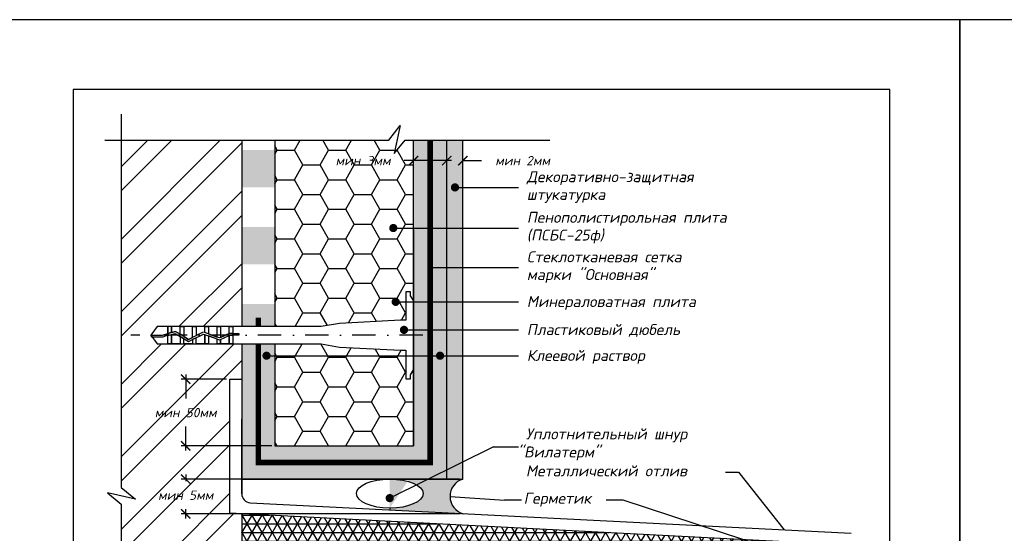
# Model space of a CAD drawing. Header units: inches. Extents: x 47 to 4151, y -1120 to 1902.
# Tile 7 of 93: x 481 to 692, y -239 to -129. Entities that reach past the tile are written whole.
import ezdxf

# ---------------------------------------------------------------- set-up
doc = ezdxf.new("R2010")
doc.units = ezdxf.units.IN
doc.header["$LTSCALE"] = 10
doc.header["$MEASUREMENT"] = 0
doc.linetypes.add('DASHDOT', pattern=[1, 0.5, -0.25, 0, -0.25])
doc.linetypes.add('HIDDEN', pattern=[0.375, 0.25, -0.125])
doc.layers.add('dim', color=160, linetype='Continuous', lineweight=15)
doc.layers.add('Layer1', color=108, linetype='Continuous', lineweight=30)
for name, color, linetype in [('DUBEL', 142, 'Continuous'), ('hatch', 240, 'Continuous'), ('ndp', 242, 'Continuous'), ('ramka', 248, 'Continuous')]:
    doc.layers.add(name, color=color, linetype=linetype)
doc.layers.add('list', color=5, linetype='Continuous', plot=False)
doc.styles.add('style2', font='romans.shx', dxfattribs={"oblique": 12})
doc.dimstyles.new('1', dxfattribs={"dimtxt": 2, "dimasz": 2, "dimexe": 1, "dimexo": 0.7, "dimgap": 2, "dimtad": 0, "dimtih": 1, "dimtoh": 1, "dimdec": 4, "dimzin": 0, "dimdsep": 46, "dimtxsty": 'style2', "dimblk": 'ARCHTICK', "dimcen": 1.5, "dimdle": 1, "dimadec": 0, "dimazin": 0, "dimtfac": 1, "dimtdec": 4, "dimtofl": 0, "dimtmove": 0, "dimatfit": 2, "dimldrblk": 'DOTSMALL', "dimfxl": 1, "dimtolj": 1, "dimtzin": 0, "dimarcsym": 0})

# ---------------------------------------------------------------- blocks, each defined once
blk = doc.blocks.new('_ArchTick')
at = {"layer": 'DUBEL', "color": 0, "const_width": 0.15}
blk.add_lwpolyline([(-0.5, -0.5), (0.5, 0.5)], dxfattribs=at)
blk = doc.blocks.new('*D139')
at = {"layer": 'Defpoints', "color": 0}
for p in [(575.8110356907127, -159.0530771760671), (572.3555807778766, -160.8051728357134), (575.8110356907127, -160.9219795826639)]:
    blk.add_point(p, dxfattribs=at)
at = {"layer": 'dim', "color": 0, "lineweight": -2}
for p, q in [((572.3555807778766, -160.1051728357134), (572.3555807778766, -158.0530771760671)), ((575.8110356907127, -160.2219795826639), (575.8110356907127, -158.0530771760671)), ((572.3555807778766, -159.0530771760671), (570.3555807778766, -159.0530771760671)), ((575.8110356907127, -159.0530771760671), (579.8110356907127, -159.0530771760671))]:
    blk.add_line(p, q, dxfattribs=at)
at = {"layer": 'dim', "color": 0, "lineweight": -2, "xscale": 2, "yscale": 2, "zscale": 2}
blk.add_blockref('_ArchTick', (572.3555807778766, -159.0530771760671), dxfattribs=at)
at = {"layer": 'dim', "color": 0, "lineweight": -2, "xscale": 2, "yscale": 2, "zscale": 2, "rotation": 180}
blk.add_blockref('_ArchTick', (575.8110356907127, -159.0530771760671), dxfattribs=at)
at = {"layer": 'dim', "color": 0, "insert": (588.6306563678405, -159.0530771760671), "char_height": 2, "attachment_point": 5, "style": 'style2'}
blk.add_mtext('\\A1;{\\fRomanS|b0|i0|c204|p2;мин 2мм}', dxfattribs=at)
blk = doc.blocks.new('_DotSmall')
at = {"layer": 'DUBEL', "color": 0, "const_width": 0.5}
blk.add_lwpolyline([(-0.0625, 0, 1), (0.0625, 0, 1)], format="xyb", close=True, dxfattribs=at)
blk = doc.blocks.new('*D140')
at = {"layer": 'Defpoints', "color": 0}
for p in [(565.2569799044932, -159.0530771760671), (565.2569799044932, -160.2217751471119), (572.3555807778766, -160.8051728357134)]:
    blk.add_point(p, dxfattribs=at)
at = {"layer": 'dim', "color": 0, "lineweight": -2}
for p, q in [((565.2569799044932, -159.5217751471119), (565.2569799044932, -158.0530771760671)), ((572.3555807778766, -160.1051728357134), (572.3555807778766, -158.0530771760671)), ((565.2569799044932, -159.0530771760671), (563.2569799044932, -159.0530771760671)), ((573.3555807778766, -159.0530771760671), (565.2569799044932, -159.0530771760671))]:
    blk.add_line(p, q, dxfattribs=at)
at = {"layer": 'dim', "color": 0, "lineweight": -2, "xscale": 2, "yscale": 2, "zscale": 2, "rotation": 180}
blk.add_blockref('_ArchTick', (565.2569799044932, -159.0530771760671), dxfattribs=at)
at = {"layer": 'dim', "color": 0, "lineweight": -2, "xscale": 2, "yscale": 2, "zscale": 2}
blk.add_blockref('_ArchTick', (572.3555807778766, -159.0530771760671), dxfattribs=at)
at = {"layer": 'dim', "color": 0, "insert": (554.4373592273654, -159.0530771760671), "char_height": 2, "attachment_point": 5, "style": 'style2'}
blk.add_mtext('\\A1;{\\fRomanS|b0|i0|c204|p2;мин 3мм}', dxfattribs=at)
blk = doc.blocks.new('*D154')
at = {"layer": 'Defpoints', "color": 0}
for p in [(525.8862996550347, -205.9392512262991), (516.4203222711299, -220.2491015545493), (535.5445629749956, -220.2491015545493)]:
    blk.add_point(p, dxfattribs=at)
at = {"layer": 'dim', "color": 0, "lineweight": -2}
for p, q in [((525.1862996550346, -205.9392512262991), (515.4203222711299, -205.9392512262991)), ((516.4203222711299, -204.9392512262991), (516.4203222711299, -210.0849779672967)), ((516.4203222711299, -221.2491015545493), (516.4203222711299, -216.1033748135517)), ((534.8445629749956, -220.2491015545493), (515.4203222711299, -220.2491015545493))]:
    blk.add_line(p, q, dxfattribs=at)
at = {"layer": 'dim', "color": 0, "lineweight": -2, "xscale": 2, "yscale": 2, "zscale": 2}
for p, rotation in [((516.4203222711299, -205.9392512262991), 90), ((516.4203222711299, -220.2491015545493), 270)]:
    blk.add_blockref('_ArchTick', p, dxfattribs=dict(at, rotation=rotation))
at = {"layer": 'dim', "color": 0, "insert": (516.4203222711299, -213.0941763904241), "char_height": 2, "attachment_point": 5, "style": 'style2'}
blk.add_mtext('\\A1;{\\fRomanS|b0|i0|c204|p2;мин 50мм}', dxfattribs=at)
blk = doc.blocks.new('*D155')
at = {"layer": 'Defpoints', "color": 0}
for p in [(575.8110356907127, -227.347702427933), (516.4203222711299, -234.7898405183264), (575.9485777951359, -234.7898405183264)]:
    blk.add_point(p, dxfattribs=at)
at = {"layer": 'dim', "color": 0, "lineweight": -2}
for p, q in [((575.1110356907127, -227.347702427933), (515.4203222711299, -227.347702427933)), ((516.4203222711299, -226.347702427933), (516.4203222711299, -227.8006024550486)), ((516.4203222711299, -235.7898405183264), (516.4203222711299, -233.8189993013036)), ((575.2485777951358, -234.7898405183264), (515.4203222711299, -234.7898405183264))]:
    blk.add_line(p, q, dxfattribs=at)
at = {"layer": 'dim', "color": 0, "lineweight": -2, "xscale": 2, "yscale": 2, "zscale": 2}
for p, rotation in [((516.4203222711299, -227.347702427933), 90), ((516.4203222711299, -234.7898405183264), 270)]:
    blk.add_blockref('_ArchTick', p, dxfattribs=dict(at, rotation=rotation))
at = {"layer": 'dim', "color": 0, "insert": (516.4203222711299, -230.809800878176), "char_height": 2, "attachment_point": 5, "style": 'style2'}
blk.add_mtext('\\A1;{\\fRomanS|b0|i0|c204|p2;мин }5{\\fRomanS|b0|i0|c204|p2;мм}', dxfattribs=at)

msp = doc.modelspace()

# ---------------------------------------------------------------- hatches: boundary and pattern name
at = {"layer": 'hatch'}
h = msp.add_hatch(dxfattribs=at)
h.set_pattern_fill('HONEY', color=256, scale=29.32749405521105, style=0)
h.set_pattern_definition([(0, (-497.7444391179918, 192.4329305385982), (5.498905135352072, 3.174794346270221), [3.665936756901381, -7.331873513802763]), (120, (-497.7444391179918, 192.4329305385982), (-5.498905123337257, 3.174794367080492), [3.665936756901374, -7.331873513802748]), (59.99999999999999, (-497.7444391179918, 192.4329305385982), (1.201481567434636e-08, 6.349588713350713), [-7.331873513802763, 3.665936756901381])])
h.paths.add_polyline_path([(565.2569799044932, -173.8816338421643), (565.2569799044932, -154.6687945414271), (563.4433727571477, -154.6687945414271), (561.0713913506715, -157.5551331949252), (562.3835526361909, -151.554120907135), (559.9288202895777, -154.6687945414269), (535.5445629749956, -154.6687945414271), (535.5445629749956, -162.7518252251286), (535.5445629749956, -179.5562287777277), (535.5445629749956, -194.6488505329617), (545.4511585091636, -194.6488505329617), (549.4138066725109, -193.9732941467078), (562.470313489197, -193.2919489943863), (563.6064066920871, -193.2919489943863), (563.6064066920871, -187.1832840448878), (564.6272701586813, -187.1832840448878), (564.6272701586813, -188.024913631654), (565.2569799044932, -189.0670838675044)])
h.paths.add_polyline_path([(565.2569799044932, -203.9563137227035), (564.6272701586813, -204.9984839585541), (564.6272701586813, -205.8401135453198), (563.6064066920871, -205.8401135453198), (563.6064066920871, -199.7314485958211), (562.4703134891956, -199.7314485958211), (549.4138066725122, -199.0501034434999), (545.4511585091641, -198.374547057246), (535.5445629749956, -198.374547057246), (535.5445629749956, -212.7691814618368), (535.5445629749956, -220.2491015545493), (565.2569799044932, -220.2491015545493)])
h.paths.add_polyline_path([(548.1177385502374, -157.5438787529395), (562.7569799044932, -157.5438787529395), (562.7569799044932, -160.5622755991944), (548.1177385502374, -160.5622755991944)], flags=24)
h = msp.add_hatch(dxfattribs=at)
h.set_pattern_fill('ANSI32', color=256, scale=29.32749405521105, style=0)
h.set_pattern_definition([(45, (-497.7444391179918, 192.4329305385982), (-7.77662622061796, 7.776626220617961), []), (45, (-492.5600216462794, 192.4329305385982), (-7.77662622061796, 7.776626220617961), [])])
h.paths.add_polyline_path([(528.4459621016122, -303.7011914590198), (522.1970123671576, -303.7011914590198), (521.4177893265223, -303.7011914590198), (518.7905637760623, -303.7011914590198), (514.3153357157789, -303.7011914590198), (511.6881101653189, -303.7011914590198), (508.281661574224, -303.7011914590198), (505.9549108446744, -303.7011914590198), (504.6122042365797, -301.8383431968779), (502.5728388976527, -301.8383431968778), (502.5728388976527, -344.7444599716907), (528.4459621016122, -344.7444599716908)])
h.paths.add_polyline_path([(519.5697868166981, -299.9754949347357), (522.1970123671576, -299.9754949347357), (528.4459621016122, -299.9754949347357), (528.4459621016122, -269.4019749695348), (522.7040196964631, -269.4019749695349), (521.9247966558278, -269.4019749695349), (519.2975711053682, -269.4019749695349), (514.8223430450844, -269.4019749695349), (512.1951174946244, -269.4019749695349), (508.7886689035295, -269.4019749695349), (506.4619181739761, -269.4019749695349), (505.1192115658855, -267.5391267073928), (506.4619181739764, -265.6762784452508), (508.7886689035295, -265.6762784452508), (512.1951174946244, -265.6762784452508), (514.8223430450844, -265.6762784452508), (517.449568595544, -265.6762784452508), (520.0767941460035, -265.6762784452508), (522.7040196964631, -265.6762784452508), (528.4459621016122, -265.6762784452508), (528.4459621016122, -234.755803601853), (525.8862996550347, -234.6238367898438), (525.8862996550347, -205.9392512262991), (528.4459621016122, -205.9392512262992), (528.4459621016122, -198.3745470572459), (525.7603109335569, -198.374547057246), (523.1330853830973, -198.374547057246), (518.6578573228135, -198.374547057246), (516.0306317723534, -198.374547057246), (512.6241831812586, -198.374547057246), (510.297432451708, -198.374547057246), (508.9547258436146, -196.5116987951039), (510.2974324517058, -194.6488505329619), (512.6241831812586, -194.6488505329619), (516.0306317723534, -194.6488505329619), (518.6578573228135, -194.6488505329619), (521.285082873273, -194.6488505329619), (523.9123084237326, -194.6488505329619), (528.4459621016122, -194.648850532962), (528.4459621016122, -154.6687945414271), (502.5728388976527, -154.6687945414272), (502.5728388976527, -229.1930624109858), (505.6875125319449, -231.6477947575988), (502.5728388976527, -230.96675063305), (502.5728388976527, -301.8383431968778), (504.6122042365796, -301.8383431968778), (505.9549108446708, -299.9754949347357), (508.281661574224, -299.9754949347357), (511.6881101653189, -299.9754949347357), (514.3153357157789, -299.9754949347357), (516.942561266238, -299.9754949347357)])
h.paths.add_polyline_path([(508.9718598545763, -252.169296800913), (525.5375138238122, -252.169296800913), (525.5375138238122, -255.187693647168), (508.9718598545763, -255.187693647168)], flags=24)
h.paths.add_polyline_path([(508.137495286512, -211.5849779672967), (524.7031492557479, -211.5849779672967), (524.7031492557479, -214.6033748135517), (508.137495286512, -214.6033748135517)], flags=24)
h.paths.add_polyline_path([(509.0436540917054, -229.3006024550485), (523.7969904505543, -229.3006024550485), (523.7969904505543, -232.3189993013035), (509.0436540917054, -232.3189993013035)], flags=24)
h = msp.add_hatch(dxfattribs=at)
h.set_pattern_fill('DOTS', color=256, scale=7, style=0)
h.set_pattern_definition([(0, (-497.7444391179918, 192.4329305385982), (0.21875, 0.4375), [0, -0.4375])])
h.paths.add_polyline_path([(572.3555807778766, -154.6687945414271), (568.8062803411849, -154.6687945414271), (568.8062803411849, -223.798401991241), (531.9952625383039, -223.798401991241), (531.9952625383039, -212.7691814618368), (528.4459621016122, -212.7691814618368), (528.4459621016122, -227.3477024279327), (572.3555807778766, -227.3477024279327)])
h.paths.add_polyline_path([(568.8062803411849, -154.6687945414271), (565.2569799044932, -154.6687945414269), (565.2569799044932, -193.0944731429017), (565.2569799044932, -220.2491015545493), (535.5445629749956, -220.2491015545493), (535.5445629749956, -212.7691814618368), (531.9952625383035, -212.7691814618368), (531.9952625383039, -223.7984019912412), (568.8062803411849, -223.7984019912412)])
h.paths.add_polyline_path([(535.5445629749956, -198.374547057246), (531.9952625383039, -198.3745470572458), (531.9952625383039, -212.7691814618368), (535.5445629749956, -212.7691814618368)], flags=17)
h.paths.add_polyline_path([(531.9952625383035, -198.374547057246), (528.4459621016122, -198.3745470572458), (528.4459621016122, -212.7691814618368), (531.9952625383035, -212.7691814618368)], flags=17)
h.paths.add_polyline_path([(535.5445629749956, -189.7781811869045), (528.4459621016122, -189.7781811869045), (528.4459621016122, -194.6488505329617), (535.5445629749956, -194.6488505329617)], flags=17)
h.paths.add_polyline_path([(535.5445629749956, -173.2764258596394), (528.4459621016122, -173.2764258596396), (528.4459621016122, -181.2772778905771), (535.5445629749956, -181.2772778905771)], flags=17)
h.paths.add_polyline_path([(535.5445629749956, -156.7746705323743), (528.4459621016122, -156.7746705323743), (528.4459621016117, -164.7755225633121), (535.5445629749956, -164.7755225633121)])
h = msp.add_hatch(dxfattribs=at)
h.set_pattern_fill('AR-CONC', color=256, scale=0.5, style=0)
h.set_pattern_definition([(49.99999999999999, (-497.7444391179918, 192.4329305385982), (3.586300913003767, -0.3137606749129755), [0.375, -4.125]), (355, (-497.7444391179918, 192.4329305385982), (-0.693756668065, 3.760960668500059), [0.3, -3.3]), (100.4514, (-497.4455807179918, 192.4067838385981), (2.892546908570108, 3.447197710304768), [0.3187009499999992, -3.505710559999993]), (46.18420000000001, (-497.7444391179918, 193.4329305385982), (5.336205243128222, -0.8275950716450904), [0.5625, -6.1875]), (96.6356, (-497.2997553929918, 193.3639640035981), (4.673313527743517, 4.870589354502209), [0.4780514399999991, -5.258564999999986]), (351.1842, (-497.7444391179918, 193.4329305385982), (4.673309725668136, 4.870593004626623), [0.45, -4.95]), (21, (-497.2444391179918, 193.1829305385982), (2.984535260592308, -2.013094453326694), [0.375, -4.125]), (326.0000000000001, (-497.2444391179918, 193.1829305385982), (1.216576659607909, 3.625750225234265), [0.3, -3.3]), (71.4514, (-496.9957279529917, 193.015172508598), (4.20111314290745, 1.612652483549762), [0.31870095, -3.50571056]), (37.50000000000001, (-497.7444391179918, 192.4329305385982), (0.06079927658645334, 1.664469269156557), [0, -3.26, 0, -3.35, 0, -3.3125]), (7.499999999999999, (-497.7444391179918, 192.4329305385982), (1.315347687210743, 1.972058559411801), [0, -1.91, 0, -3.185, 0, -1.2625]), (327.5, (-498.8594391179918, 192.4329305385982), (2.669112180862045, -0.112774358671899), [0, -1.25, 0, -3.9, 0, -5.175]), (317.5, (-499.3594391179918, 192.4329305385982), (2.915930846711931, 0.5005249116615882), [0, -1.625, 0, -2.59, 0, -3.675])])
h.paths.add_polyline_path([(575.8110356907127, -183.7875005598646), (575.8110356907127, -154.6687945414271), (572.3555807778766, -154.6687945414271), (572.3555807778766, -227.3477024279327), (575.8110356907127, -227.3477024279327)])
h.paths.add_polyline_path([(647.4653169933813, -241.3795233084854), (644.0098620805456, -241.3795233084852), (644.0098620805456, -276.6990030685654), (629.5811908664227, -276.6990030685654), (629.5811908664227, -280.9181161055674, -0.4142135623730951), (614.3994602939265, -296.0998466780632), (605.6852310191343, -296.0998466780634), (605.6852310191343, -307.8627182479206, -0.4142135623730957), (584.118452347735, -329.4294969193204), (572.3555807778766, -329.4294969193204), (572.3555807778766, -344.7444599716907), (575.8110356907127, -344.7444599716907), (575.8110356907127, -332.884951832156), (584.118452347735, -332.884951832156, 0.4142135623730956), (609.1406859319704, -307.8627182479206), (609.14068593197, -299.5553015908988), (614.399460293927, -299.5553015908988, 0.4142135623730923), (633.0366457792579, -280.9181161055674), (633.0366457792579, -280.154457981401), (647.4653169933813, -280.154457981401)])
h = msp.add_hatch(color=256, dxfattribs=at)
edge = h.paths.add_edge_path()
edge.add_line((575.8110356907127, -227.347702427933), (572.3555807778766, -227.347702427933))
edge.add_line((572.3555807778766, -227.347702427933), (564.3216609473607, -227.347702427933))
edge.add_ellipse((560.1390837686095, -230.4688379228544), major_axis=(-7.140105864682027, 0), ratio=0.4371273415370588, start_angle=90, end_angle=270, ccw=False)
edge.add_line((560.1390837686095, -233.5899734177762), (560.1390837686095, -233.9901520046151))
edge.add_line((560.1390837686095, -233.9901520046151), (575.9485777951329, -234.7898405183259))
edge.add_arc((576.9310035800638, -231.0493437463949), 3.867360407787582, 106.83370543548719, 255.2838809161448, ccw=False)
h.paths.add_polyline_path([(654.8962986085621, -243.3072860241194), (657.3483907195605, -241.4015402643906), (647.9339422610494, -240.916165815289), (647.4653169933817, -241.3795233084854), (647.4653169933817, -253.6457914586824, -0.3035028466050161), (653.3202164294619, -248.1949325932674, -0.3083413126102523)])
h = msp.add_hatch(dxfattribs=at)
h.set_pattern_fill('NET3', color=256, scale=15, style=0)
h.set_pattern_definition([(0, (-497.7444391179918, 192.4329305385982), (0, 1.875), []), (59.99999999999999, (-497.7444391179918, 192.4329305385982), (-1.623797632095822, 0.9375000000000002), []), (120, (-497.7444391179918, 192.4329305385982), (-1.623797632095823, -0.9374999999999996), [])])
h.paths.add_polyline_path([(528.4459621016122, -234.7558036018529), (528.4459621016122, -241.3795233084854), (644.0098620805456, -241.3795233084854), (647.4653169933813, -241.3795233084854), (647.9339422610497, -240.9161658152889)])

# ---------------------------------------------------------------- linework, layer by layer
at = {"layer": 'DUBEL', "linetype": 'DASHDOT'}
msp.add_line((567.2097774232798, -196.5116987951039), (504.6421778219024, -196.5116987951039), dxfattribs=at)
at = {"layer": 'DUBEL', "linetype": 'HIDDEN', "const_width": 1.173099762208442}
for points in [[(531.9952625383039, -198.374547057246), (531.9952625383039, -223.7984019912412), (568.8062803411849, -223.7984019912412), (568.8062803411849, -154.6687945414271)], [(531.9952625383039, -192.7581732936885), (531.9952625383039, -194.6488505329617)]]:
    msp.add_lwpolyline(points, dxfattribs=at)
at = {"layer": 'DUBEL'}
msp.add_lwpolyline([(562.470313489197, -199.7314485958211), (563.6064066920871, -199.7314485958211), (563.6064066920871, -205.8401135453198), (564.6272701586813, -205.8401135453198), (564.6272701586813, -204.9984839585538), (565.2569799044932, -203.956313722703), (565.2569799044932, -189.0670838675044), (564.6272701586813, -188.0249136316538), (564.6272701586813, -187.1832840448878), (563.6064066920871, -187.1832840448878), (563.6064066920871, -193.2919489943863), (562.470313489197, -193.2919489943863), (549.4138066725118, -193.9732941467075), (545.4511585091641, -194.6488505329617), (526.5395339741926, -194.6488505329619), (526.5395339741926, -196.0968185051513), (527.8299356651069, -196.0968185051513), (527.8299356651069, -196.4922492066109), (526.5395339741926, -196.4922492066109), (526.5395339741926, -196.0968185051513), (526.5395339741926, -198.374547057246), (525.7603109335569, -198.374547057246), (525.7603109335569, -196.5713985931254), (525.936906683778, -196.4922492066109), (526.5395339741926, -196.5116987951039), (526.5395339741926, -196.0968185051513), (525.8523440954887, -196.0968185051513), (525.7603109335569, -196.1380673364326), (525.7603109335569, -194.6488505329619), (526.5395339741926, -194.6488505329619), (523.9123084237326, -194.6488505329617), (523.9123084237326, -196.966333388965), (525.7603109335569, -196.1380673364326), (523.6487632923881, -197.0844530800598), (523.1330853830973, -196.8953892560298), (523.1330853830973, -194.6488505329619), (523.9123084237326, -194.6488505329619), (521.285082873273, -194.6488505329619), (521.285082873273, -196.2178531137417), (523.1330853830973, -196.8953892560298), (520.5058598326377, -195.9321653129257), (520.5058598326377, -194.6488505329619), (521.285082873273, -194.6488505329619), (518.6578573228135, -194.6488505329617), (518.6578573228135, -196.5116987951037), (520.1811672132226, -195.8131227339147), (517.8786342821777, -196.9792804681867), (517.8786342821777, -194.6488505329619), (518.6578573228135, -194.6488505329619), (516.0306317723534, -194.6488505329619), (516.0306317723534, -196.5116987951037), (516.0306317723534, -196.7836225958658), (517.0354762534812, -197.4063124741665), (517.8786342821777, -196.9792804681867), (517.0354762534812, -197.4063124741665), (515.2514087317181, -196.3007475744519), (515.2514087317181, -194.6488505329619), (516.0306317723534, -194.6488505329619), (513.4034062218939, -194.6488505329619), (513.4034062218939, -195.9359273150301), (514.2560648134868, -195.6839450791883), (515.2514087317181, -196.3007475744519), (514.2560648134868, -195.6839450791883), (513.4034062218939, -195.9359273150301), (513.4034062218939, -194.6488505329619), (512.6241831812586, -194.6488505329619), (512.6241831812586, -196.1662074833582), (513.4034062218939, -195.9359273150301), (512.6241831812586, -196.1662074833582), (512.6241831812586, -194.6488505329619), (510.2974324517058, -194.6488505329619), (508.9547258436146, -196.5116987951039), (511.455108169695, -196.5116987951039), (512.6241831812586, -196.1662074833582), (512.6241831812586, -196.5116987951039), (511.5123151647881, -196.9071294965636), (509.2397449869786, -196.9071294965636), (508.9547258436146, -196.5116987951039), (510.2974324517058, -198.374547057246), (512.6241831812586, -198.374547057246), (512.6241831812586, -196.5785443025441), (513.4034062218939, -196.3482641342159), (513.4034062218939, -198.374547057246), (513.4034062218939, -196.5116987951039), (513.4034062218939, -196.3482641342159), (514.1983034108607, -196.1133518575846), (515.2514087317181, -196.7659483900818), (515.2514087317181, -198.374547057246), (512.6241831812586, -198.374547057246), (516.0306317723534, -198.374547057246), (516.0306317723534, -197.248823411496), (515.2514087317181, -196.7659483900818), (517.0159884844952, -197.8594369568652), (517.8786342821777, -197.4225350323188), (517.8786342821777, -198.374547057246), (516.0306317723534, -198.374547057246), (518.6578573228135, -198.374547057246), (518.6578573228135, -197.027884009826), (517.8786342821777, -197.4225350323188), (520.2064620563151, -196.2435662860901), (521.285082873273, -196.6390227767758), (521.285082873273, -198.374547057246), (518.6578573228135, -198.374547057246), (520.5058598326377, -198.374547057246), (520.5058598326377, -196.5116987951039), (520.5058598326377, -196.3533349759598), (520.5058598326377, -198.374547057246), (523.1330853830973, -198.374547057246), (523.1330853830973, -197.3165589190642), (521.285082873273, -196.6390227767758), (523.6636886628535, -197.5110948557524), (523.9123084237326, -197.3996646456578), (523.9123084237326, -198.374547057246), (523.9123084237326, -197.3996646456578), (525.7603109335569, -196.5713985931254), (525.7603109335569, -198.374547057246), (523.1330853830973, -198.374547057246), (526.5395339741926, -198.374547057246), (545.4511585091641, -198.374547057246), (549.4138066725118, -199.0501034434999), (562.470313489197, -199.7314485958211)], close=True, dxfattribs=at)
at = {"layer": 'hatch'}
for points in [[(502.5728388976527, -149.1183749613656), (502.5728388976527, -229.1930624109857), (505.6875125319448, -231.6477947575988), (499.6865002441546, -230.3356334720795), (502.5728388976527, -232.7076148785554), (502.5728388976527, -349.5352643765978)], [(499.1015754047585, -154.6687945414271), (559.9288202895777, -154.6687945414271), (562.3835526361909, -151.554120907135), (561.0713913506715, -157.5551331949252), (563.4433727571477, -154.6687945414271), (594.4715406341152, -154.6687945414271)]]:
    msp.add_lwpolyline(points, dxfattribs=at)
at = {"layer": 'Layer1'}
for p, q in [((528.4459621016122, -154.6687945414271), (528.4459621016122, -194.6488505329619)), ((535.5445629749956, -154.6687945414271), (535.5445629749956, -194.6488505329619)), ((565.2569799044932, -193.0944731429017), (565.2569799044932, -154.6687945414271)), ((565.2569799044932, -173.8816338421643), (565.2569799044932, -220.2491015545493)), ((528.4459621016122, -198.374547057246), (528.4459621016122, -230.4878285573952)), ((525.8862996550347, -234.6238367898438), (525.8862996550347, -205.9392512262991)), ((525.8862996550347, -205.9392512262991), (528.4459621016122, -205.9392512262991)), ((528.4459621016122, -230.4878285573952), (528.4459621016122, -214.4890727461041)), ((525.8862996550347, -234.6238367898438), (525.8862996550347, -222.8730551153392)), ((530.2515430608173, -232.4783564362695), (658.9957663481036, -238.9906000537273)), ((560.1390837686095, -233.5899734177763), (560.1390837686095, -233.9901520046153)), ((525.8862996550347, -234.6238367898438), (657.3483907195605, -241.4015402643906)), ((528.4459621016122, -234.7558036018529), (528.4459621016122, -344.7444599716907))]:
    msp.add_line(p, q, dxfattribs=at)
for points in [[(528.4459621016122, -227.347702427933), (572.3555807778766, -227.347702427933), (572.3555807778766, -154.6687945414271)], [(575.8110356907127, -227.347702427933), (575.8110356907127, -227.347702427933), (575.8110356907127, -154.6687945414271)], [(572.3555807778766, -227.347702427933), (575.8110356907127, -227.347702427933), (575.8110356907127, -183.7875005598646)], [(535.5445629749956, -198.374547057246), (535.5445629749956, -220.2491015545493), (565.2569799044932, -220.2491015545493), (565.2569799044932, -193.0944731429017)]]:
    msp.add_lwpolyline(points, dxfattribs=at)
for centre, radius, start, end in [((576.9310035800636, -231.0493437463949), 3.867360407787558, 106.8337054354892, 255.2838809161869), ((530.4459621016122, -230.4878285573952), 2, 180, 264.4214952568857)]:
    msp.add_arc(centre, radius, start, end, dxfattribs=at)
msp.add_ellipse((560.1390837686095, -230.4688379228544), major_axis=(-7.140105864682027, 0), ratio=0.4371273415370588, dxfattribs=at)
at = {"layer": 'list'}
for points in [[(472.3401231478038, -418.8220724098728), (682.3401231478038, -418.8220724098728), (682.3401231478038, -128.8220724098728), (472.3401231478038, -128.8220724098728)], [(682.3401231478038, -418.8220724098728), (892.3401231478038, -418.8220724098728), (892.3401231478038, -128.8220724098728), (682.3401231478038, -128.8220724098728)]]:
    msp.add_lwpolyline(points, close=True, dxfattribs=at)
at = {"layer": 'ndp'}
for p, q in [((574.1311604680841, -164.8014722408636), (587.7661402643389, -164.8014722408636)), ((560.9125073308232, -173.510604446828), (587.7661402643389, -173.510604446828)), ((568.8380806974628, -181.9769433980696), (587.7661402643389, -181.9769433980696)), ((561.4226702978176, -189.3418682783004), (587.7661402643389, -189.3418682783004)), ((563.2021320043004, -195.3542189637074), (587.7661402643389, -195.3542189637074)), ((533.7451909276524, -200.8989109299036), (587.7661402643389, -200.8989109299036)), ((582.4128784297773, -220.429204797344), (560.1390837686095, -231.435245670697)), ((582.4128784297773, -220.429204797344), (587.7661402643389, -220.429204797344)), ((632.1266690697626, -225.8612096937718), (634.8718766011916, -225.8612096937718)), ((634.8718766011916, -225.8612096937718), (644.637348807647, -238.2643110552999)), ((573.0643034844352, -231.1208062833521), (584.7252979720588, -231.8620684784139)), ((588.3640500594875, -231.8620684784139), (584.7252979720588, -231.8620684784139)), ((610.1667082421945, -231.8620684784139), (606.5279561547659, -231.8620684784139)), ((648.9576260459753, -244.5922814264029), (610.1667082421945, -231.8620684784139))]:
    msp.add_line(p, q, dxfattribs=at)
at = {"layer": 'ndp', "const_width": 0.8798248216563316}
for points in [[(573.6912480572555, -164.8014722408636, 1), (574.5710728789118, -164.8014722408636, 1)], [(560.4725949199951, -173.510604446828, 1), (561.3524197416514, -173.510604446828, 1)], [(560.982757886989, -189.3418682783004, 1), (561.8625827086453, -189.3418682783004, 1)], [(562.7622195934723, -195.3542189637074, 1), (563.6420444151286, -195.3542189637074, 1)], [(533.3052785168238, -200.8989109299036, 1), (534.1851033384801, -200.8989109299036, 1)], [(570.4888401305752, -200.8989109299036, 1), (571.3686649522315, -200.8989109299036, 1)], [(559.6991713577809, -231.435245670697, 1), (560.5789961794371, -231.435245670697, 1)]]:
    msp.add_lwpolyline(points, format="xyb", close=True, dxfattribs=at)
at = {"layer": 'ramka'}
msp.add_lwpolyline([(492.3401231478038, -403.8220724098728), (667.3401231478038, -403.8220724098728), (667.3401231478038, -143.8220724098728), (492.3401231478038, -143.8220724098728)], close=True, dxfattribs=at)

# ---------------------------------------------------------------- texts
at = {"layer": 'ndp', "style": 'style2', "oblique": 12}
for s, p in [('Декоративно-защитная', (589.5189733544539, -163.6774670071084)), ('штукатурка', (589.5189733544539, -167.4760757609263)), ('Пенополистирольная плита', (589.5189733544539, -172.3865992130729)), ('(ПСБС-25ф)', (589.5189733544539, -176.1852079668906)), ('Стеклотканевая сетка', (589.5189733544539, -180.8529381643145)), ('марки "Основная"', (589.5189733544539, -184.6515469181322)), ('Минераловатная плита', (589.5189733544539, -190.4548848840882)), ('Пластиковый дюбель', (589.5189733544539, -196.4672355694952)), ('Клеевой раствор', (589.5189733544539, -202.0119275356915)), ('Уплотнительный шнур', (589.3275463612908, -218.8322193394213)), (' "Вилатерм"', (585.9733767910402, -222.7152374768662)), ('Металлический отлив', (589.3275463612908, -226.7649837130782)), ('Герметик', (588.8432695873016, -232.6300729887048))]:
    msp.add_text(s, height=2.346199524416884, dxfattribs=at).set_placement(p)

# ---------------------------------------------------------------- dimensions: what is measured, and where the dimension line sits
at = {"layer": 'dim'}
for base, p2, text, picture, middle in [((565.2569799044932, -159.0530771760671), (565.2569799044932, -160.2217751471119), '{\\fRomanS|b0|i0|c204|p2;мин 3мм}', '*D140', (554.4373592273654, -159.0530771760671)), ((575.8110356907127, -159.0530771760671), (575.8110356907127, -160.9219795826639), '{\\fRomanS|b0|i0|c204|p2;мин 2мм}', '*D139', (588.6306563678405, -159.0530771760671))]:
    dim = msp.add_linear_dim(base=base, p1=(572.3555807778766, -160.8051728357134), p2=p2, text=text, dimstyle='1', dxfattribs=at)
    dim.commit()
    dim.dimension.update_dxf_attribs({"geometry": picture, "text_midpoint": middle})
dim = msp.add_linear_dim(base=(516.4203222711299, -220.2491015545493), p1=(525.8862996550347, -205.9392512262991), p2=(535.5445629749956, -220.2491015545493), angle=270, text='{\\fRomanS|b0|i0|c204|p2;мин 50мм}', dimstyle='1', dxfattribs=at)
dim.commit()
dim.dimension.update_dxf_attribs({"geometry": '*D154', "text_midpoint": (516.4203222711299, -213.0941763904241)})
dim = msp.add_linear_dim(base=(516.4203222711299, -234.7898405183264), p1=(575.8110356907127, -227.347702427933), p2=(575.9485777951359, -234.7898405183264), angle=270, text='{\\fRomanS|b0|i0|c204|p2;мин }5{\\fRomanS|b0|i0|c204|p2;мм}', dimstyle='1', dxfattribs=at)
dim.commit()
dim.dimension.update_dxf_attribs({"geometry": '*D155', "text_midpoint": (516.4203222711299, -230.809800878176), "dimtype": 160})

doc.saveas('drawing.dxf')
